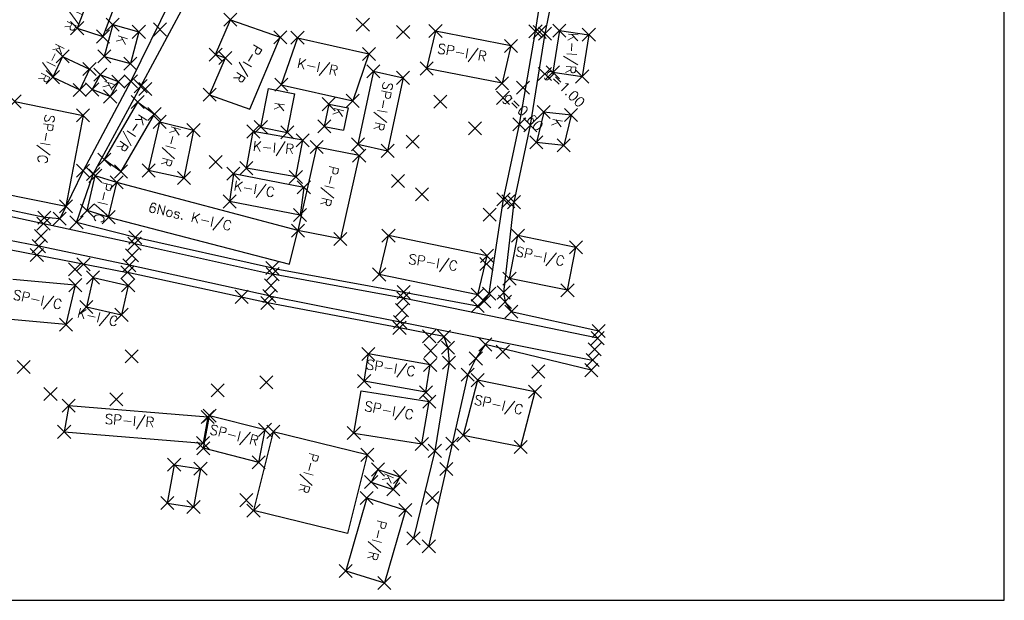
# Model space of a CAD drawing. Extents: x 957957 to 958254, y -2575422 to -2575199.
# Tile 2 of 3: x 958104 to 958254, y -2575422 to -2575333. Entities that reach past the tile are written whole.
import ezdxf

# ---------------------------------------------------------------- set-up
doc = ezdxf.new("R2010")
doc.units = 0
doc.header["$MEASUREMENT"] = 0
doc.header["$PDMODE"] = 3
doc.header["$PDSIZE"] = 1
doc.layers.get('0').update_dxf_attribs({"linetype": 'CONTINUOUS'})
for name, color, linetype in [('BACK', 7, 'CONTINUOUS'), ('BG', 50, 'CONTINUOUS'), ('EP', 240, 'CONTINUOUS'), ('K2', 7, 'CONTINUOUS'), ('KR', 40, 'CONTINUOUS'), ('KRC', 7, 'CONTINUOUS'), ('NS', 7, 'CONTINUOUS'), ('PR', 30, 'CONTINUOUS'), ('PRC', 7, 'CONTINUOUS'), ('S-3', 7, 'CONTINUOUS'), ('S-4', 7, 'CONTINUOUS'), ('SA', 210, 'CONTINUOUS'), ('SP', 120, 'CONTINUOUS'), ('SR', 6, 'CONTINUOUS'), ('STSN', 7, 'CONTINUOUS'), ('TEXT', 6, 'CONTINUOUS'), ('TH', 42, 'CONTINUOUS'), ('TP', 7, 'CONTINUOUS'), ('TR', 3, 'CONTINUOUS'), ('TW', 7, 'CONTINUOUS')]:
    doc.layers.add(name, color=color, linetype=linetype)
doc.styles.add('ROMANS', font='romans.shx', dxfattribs={"height": 1.5})

msp = doc.modelspace()

# ---------------------------------------------------------------- linework, layer by layer
for p, q in [((958254.2, -2575421.73), (958254.2, -2575198.61)), ((957957.33, -2575421.73), (958254.2, -2575421.73))]:
    msp.add_line(p, q)
at = {"layer": 'BACK'}
for p in [(958180.69, -2575343.4, 71.79), (958177.61, -2575383.75, 72.17)]:
    msp.add_point(p, dxfattribs=at)
at = {"layer": 'BG'}
for p, q in [((958133.75, -2575338.33, 72.45), (958136.01, -2575333, 72.02)), ((958136.01, -2575333, 72.02), (958143.63, -2575335.69, 72.2)), ((958138.98, -2575346.65, 73.08), (958143.63, -2575335.69, 72.2)), ((958133.75, -2575338.33, 72.45), (958135.24, -2575338.84, 72.5)), ((958132.83, -2575344.47, 72.36), (958135.24, -2575338.84, 72.5)), ((958132.83, -2575344.47, 72.36), (958138.98, -2575346.65, 72.51)), ((958149.18, -2575352.47, 72.76), (958146.32, -2575365.22, 73.76)), ((958155.67, -2575353.77, 72.26), (958149.18, -2575352.47, 72.76)), ((958155.67, -2575353.77, 72.26), (958152.8, -2575366.51, 73.27)), ((958114.13, -2575362.18, 72.39), (958115.38, -2575356.86, 71.98)), ((958118.65, -2575357.86, 72.1), (958115.38, -2575356.86, 71.98)), ((958117.4, -2575363.17, 72.5), (958118.65, -2575357.86, 72.1)), ((958117.4, -2575363.17, 72.5), (958114.13, -2575362.18, 72.39)), ((958152.8, -2575366.51, 73.27), (958146.32, -2575365.22, 73.76)), ((958142.55, -2575395.98, 71.98), (958139.54, -2575408.02, 71.81)), ((958156.92, -2575399.49, 71.64), (958142.55, -2575395.98, 71.98)), ((958156.92, -2575399.49, 71.64), (958153.9, -2575411.53, 71.48)), ((958127.42, -2575401, 71.68), (958126.36, -2575406.87, 71.82)), ((958127.42, -2575401, 71.68), (958131.44, -2575401.62, 71.66)), ((958131.44, -2575401.62, 71.66), (958130.38, -2575407.48, 71.79)), ((958156.83, -2575406.08, 71.77), (958153.62, -2575417.23, 71.81)), ((958156.83, -2575406.08, 71.77), (958162.73, -2575407.93, 71.81)), ((958126.36, -2575406.87, 71.82), (958130.38, -2575407.48, 71.79)), ((958153.9, -2575411.53, 71.48), (958139.54, -2575408.02, 71.81)), ((958162.73, -2575407.93, 71.81), (958159.53, -2575419.08, 71.85)), ((958153.62, -2575417.23, 71.81), (958159.53, -2575419.08, 71.85))]:
    msp.add_line(p, q, dxfattribs=at)
for p in [(958136.01, -2575333, 72.02), (958143.63, -2575335.69, 72.2), (958133.75, -2575338.33, 72.45), (958135.24, -2575338.84, 72.5), (958132.83, -2575344.47, 72.36), (958149.18, -2575352.47, 72.76), (958155.67, -2575353.77, 72.26), (958115.38, -2575356.86, 71.98), (958118.65, -2575357.86, 72.1), (958114.13, -2575362.18, 72.39), (958117.4, -2575363.17, 72.5), (958146.32, -2575365.22, 73.76), (958152.8, -2575366.51, 73.27), (958142.55, -2575395.98, 71.98), (958156.92, -2575399.49, 71.64), (958127.42, -2575401, 71.68), (958131.44, -2575401.62, 71.66), (958126.36, -2575406.87, 71.82), (958156.83, -2575406.08, 71.77), (958130.38, -2575407.48, 71.79), (958139.54, -2575408.02, 71.81), (958162.73, -2575407.93, 71.81), (958153.62, -2575417.23, 71.81), (958159.53, -2575419.08, 71.85)]:
    msp.add_point(p, dxfattribs=at)
at = {"layer": 'EP'}
msp.add_point((958166.36, -2575381.39, 72.47), dxfattribs=at)
at = {"layer": 'K2'}
msp.add_point((958137.74, -2575375.35, 72.42), dxfattribs=at)
at = {"layer": 'KR'}
for p, q in [((958182.61, -2575334.79, 71.82), (958185.63, -2575315.5, 71.93)), ((958187.83, -2575315.77, 71.87), (958184.05, -2575335.12, 71.81)), ((958126.85, -2575330.06, 71.86), (958120.8, -2575342.4, 71.93)), ((958122.32, -2575343.16, 71.97), (958128.89, -2575330.92, 71.87)), ((958180.14, -2575348.97, 71.63), (958182.61, -2575334.79, 71.82)), ((958184.05, -2575335.12, 71.81), (958181.8, -2575349.12, 71.77)), ((958120.8, -2575342.4, 71.93), (958113.51, -2575356.07, 72.14)), ((958115.05, -2575356.58, 72.18), (958122.32, -2575343.16, 71.97)), ((958177.72, -2575360.44, 71.52), (958180.14, -2575348.97, 71.63)), ((958181.8, -2575349.12, 71.77), (958179.32, -2575360.88, 71.42)), ((958113.51, -2575356.07, 72.14), (958109.94, -2575363.41, 72.34)), ((958112.5, -2575363.98, 72.41), (958115.05, -2575356.58, 72.18)), ((958175.53, -2575374.85, 72.04), (958177.72, -2575360.44, 71.52)), ((958179.32, -2575360.88, 71.42), (958177.74, -2575374.69, 71.99)), ((958173.76, -2575376.75, 72.24), (958174.76, -2575376.02, 72.09)), ((958174.76, -2575376.02, 72.09), (958175.53, -2575374.85, 72.04)), ((958177.74, -2575374.69, 71.99), (958177.96, -2575376.11, 72.07)), ((958177.96, -2575376.11, 72.07), (958178.9, -2575377.61, 72.15)), ((958168.62, -2575381.43, 72.31), (958169.23, -2575383.13, 72.19)), ((958169.23, -2575383.13, 72.19), (958169.41, -2575385.41, 72.19)), ((958174.94, -2575382.64, 72.18), (958173.5, -2575384.77, 72.15)), ((958173.5, -2575384.77, 72.15), (958172.26, -2575387.23, 72.19)), ((958169.41, -2575385.41, 72.19), (958167.23, -2575398.88, 71.93)), ((958172.26, -2575387.23, 72.19), (958169.89, -2575397.79, 71.95)), ((958169.89, -2575397.79, 71.95), (958169, -2575401.66, 71.9)), ((958167.23, -2575398.88, 71.93), (958163.97, -2575412.25, 71.92)), ((958166.31, -2575413.48, 71.89), (958169, -2575401.66, 71.9))]:
    msp.add_line(p, q, dxfattribs=at)
for p in [(958182.61, -2575334.79, 71.82), (958184.05, -2575335.12, 71.81), (958120.8, -2575342.4, 71.93), (958122.32, -2575343.16, 71.97), (958180.14, -2575348.97, 71.63), (958181.8, -2575349.12, 71.77), (958113.51, -2575356.07, 72.14), (958115.05, -2575356.58, 72.18), (958177.72, -2575360.44, 71.52), (958179.32, -2575360.88, 71.42), (958109.94, -2575363.41, 72.34), (958112.5, -2575363.98, 72.41), (958175.53, -2575374.85, 72.04), (958177.74, -2575374.69, 71.99), (958173.76, -2575376.75, 72.24), (958174.76, -2575376.02, 72.09), (958177.96, -2575376.11, 72.07), (958178.9, -2575377.61, 72.15), (958168.62, -2575381.43, 72.31), (958174.94, -2575382.64, 72.18), (958169.23, -2575383.13, 72.19), (958169.41, -2575385.41, 72.19), (958173.5, -2575384.77, 72.15), (958172.26, -2575387.23, 72.19), (958169.89, -2575397.79, 71.95), (958167.23, -2575398.88, 71.93), (958169, -2575401.66, 71.9), (958163.97, -2575412.25, 71.92), (958166.31, -2575413.48, 71.89)]:
    msp.add_point(p, dxfattribs=at)
at = {"layer": 'KRC'}
for p in [(958183.23, -2575334.86, 71.82), (958178.46, -2575360.76, 71.41), (958166.85, -2575406.08, 71.86)]:
    msp.add_point(p, dxfattribs=at)
at = {"layer": 'NS'}
for p in [(958156.24, -2575333.75, 72.08), (958162.4, -2575334.88, 72.01), (958123.03, -2575343.6, 72.04), (958168.06, -2575345.51, 71.78), (958173.35, -2575349.6, 71.86), (958133.76, -2575354.75, 72.48), (958161.6, -2575357.65, 72.05), (958165.28, -2575359.7, 71.99), (958175.59, -2575362.79, 72.16), (958120.93, -2575384.43, 71.84), (958104.44, -2575386.06, 72.02), (958141.48, -2575388.4, 71.84), (958108.53, -2575390.21, 71.95), (958134.07, -2575389.64, 71.8), (958118.59, -2575391.01, 71.83), (958138.46, -2575406.42, 71.49), (958138.46, -2575406.42, 71.49)]:
    msp.add_point(p, dxfattribs=at)
at = {"layer": 'PR'}
for p, q in [((958107.47, -2575364.18, 72.44), (958081.38, -2575358.49, 72.41)), ((958106.75, -2575367.6, 72.38), (958080.72, -2575362.61, 72.5)), ((958121.36, -2575367.22, 72.37), (958107.47, -2575364.18, 72.44)), ((958120.57, -2575370.53, 72.33), (958106.75, -2575367.6, 72.38)), ((958121.36, -2575367.22, 72.37), (958142.45, -2575371.89, 72.43)), ((958141.95, -2575375.22, 72.41), (958120.57, -2575370.53, 72.33)), ((958162.42, -2575375.56, 72.34), (958142.45, -2575371.89, 72.43)), ((958141.95, -2575375.22, 72.41), (958161.94, -2575379.18, 72.35)), ((958192.11, -2575381.67, 72.29), (958162.42, -2575375.56, 72.34)), ((958161.94, -2575379.18, 72.35), (958191.32, -2575385.01, 72.31))]:
    msp.add_line(p, q, dxfattribs=at)
for p in [(958107.47, -2575364.18, 72.44), (958106.75, -2575367.6, 72.38), (958121.36, -2575367.22, 72.37), (958120.57, -2575370.53, 72.33), (958142.45, -2575371.89, 72.43), (958141.95, -2575375.22, 72.41), (958162.42, -2575375.56, 72.34), (958161.94, -2575379.18, 72.35), (958192.11, -2575381.67, 72.29), (958191.32, -2575385.01, 72.31)]:
    msp.add_point(p, dxfattribs=at)
at = {"layer": 'PRC'}
for p in [(958107.09, -2575366.04, 72.46), (958120.97, -2575369, 72.37), (958142.2, -2575373.62, 72.37), (958162.2, -2575377.39, 72.34), (958191.66, -2575383.38, 72.3)]:
    msp.add_point(p, dxfattribs=at)
at = {"layer": 'S-3'}
msp.add_point((958180.69, -2575343.4, 71.79), dxfattribs=at)
at = {"layer": 'S-4'}
msp.add_point((958177.61, -2575383.75, 72.17), dxfattribs=at)
at = {"layer": 'SA'}
for p, q in [((958146.32, -2575365.22, 73.76), (958118.65, -2575357.86, 72.1)), ((958117.4, -2575363.17, 72.5), (958145.02, -2575370.38, 73.37)), ((958145.02, -2575370.38, 73.37), (958146.32, -2575365.22, 73.76))]:
    msp.add_line(p, q, dxfattribs=at)
at = {"layer": 'SP'}
for p, q in [((958167.34, -2575334.74, 71.91), (958165.98, -2575340.46, 71.92)), ((958178.85, -2575337, 71.75), (958167.34, -2575334.74, 71.91)), ((958178.85, -2575337, 71.75), (958177.49, -2575342.72, 71.75)), ((958157.84, -2575340.88, 71.91), (958155.49, -2575352.04, 71.53)), ((958157.84, -2575340.88, 71.91), (958162.37, -2575341.88, 71.83)), ((958177.49, -2575342.72, 71.75), (958165.98, -2575340.46, 71.92)), ((958162.37, -2575341.88, 71.83), (958160.02, -2575353.04, 71.44)), ((958103.07, -2575345.5, 71.77), (958113.5, -2575347.62, 71.67)), ((958113.5, -2575347.62, 71.67), (958110.89, -2575361.51, 72.35)), ((958155.49, -2575352.04, 71.53), (958160.02, -2575353.04, 71.44)), ((958100.47, -2575359.4, 72.45), (958110.89, -2575361.51, 72.35)), ((958158.73, -2575371.93, 72.33), (958160.16, -2575366, 72.23)), ((958175.21, -2575369.09, 72.34), (958160.16, -2575366, 72.23)), ((958178.64, -2575372.56, 72.21), (958179.93, -2575365.99, 71.63)), ((958188.78, -2575367.79, 72.05), (958179.93, -2575365.99, 71.63)), ((958187.5, -2575374.35, 72.62), (958188.78, -2575367.79, 72.05)), ((958173.78, -2575375.02, 72.45), (958175.21, -2575369.09, 72.34)), ((958112.32, -2575373.56, 71.93), (958102.78, -2575372.69, 71.72)), ((958173.78, -2575375.02, 72.45), (958158.73, -2575371.93, 72.33)), ((958187.5, -2575374.35, 72.62), (958178.64, -2575372.56, 72.21)), ((958112.32, -2575373.56, 71.93), (958110.89, -2575379.59, 72.19)), ((958110.89, -2575379.59, 72.19), (958101.36, -2575378.71, 71.98)), ((958156.44, -2575388.24, 71.98), (958157.09, -2575384.08, 72.25)), ((958166.52, -2575385.76, 72.64), (958157.09, -2575384.08, 72.25)), ((958165.88, -2575389.93, 72.38), (958166.52, -2575385.76, 72.64)), ((958165.88, -2575389.93, 72.38), (958156.44, -2575388.24, 71.98)), ((958173.76, -2575388.08, 72.47), (958171.57, -2575396.52, 72.4)), ((958182.52, -2575389.85, 72.42), (958173.76, -2575388.08, 72.47)), ((958154.86, -2575396.17, 72.16), (958156, -2575389.71, 72.21)), ((958156, -2575389.71, 72.21), (958166.38, -2575391.37, 72.16)), ((958182.52, -2575389.85, 72.42), (958180.33, -2575398.28, 72.35)), ((958111.32, -2575391.98, 71.97), (958110.62, -2575395.98, 71.94)), ((958111.32, -2575391.98, 71.97), (958132.54, -2575393.7, 71.86)), ((958165.24, -2575397.83, 72.11), (958166.38, -2575391.37, 72.16)), ((958132.54, -2575393.7, 71.86), (958131.84, -2575397.69, 71.83)), ((958131.88, -2575398.5, 71.77), (958132.84, -2575393.51, 71.81)), ((958141.3, -2575395.68, 71.75), (958132.84, -2575393.51, 71.81)), ((958110.62, -2575395.98, 71.94), (958131.84, -2575397.69, 71.83)), ((958140.34, -2575400.66, 71.71), (958141.3, -2575395.68, 71.75)), ((958154.86, -2575396.17, 72.16), (958165.24, -2575397.83, 72.11)), ((958180.33, -2575398.28, 72.35), (958171.57, -2575396.52, 72.4)), ((958140.34, -2575400.66, 71.71), (958131.88, -2575398.5, 71.77))]:
    msp.add_line(p, q, dxfattribs=at)
for p in [(958167.34, -2575334.74, 71.91), (958178.85, -2575337, 71.75), (958157.84, -2575340.88, 71.91), (958165.98, -2575340.46, 71.92), (958162.37, -2575341.88, 71.83), (958177.49, -2575342.72, 71.75), (958103.07, -2575345.5, 71.77), (958113.5, -2575347.62, 71.67), (958155.49, -2575352.04, 71.53), (958160.02, -2575353.04, 71.44), (958110.89, -2575361.51, 72.35), (958160.16, -2575366, 72.23), (958179.93, -2575365.99, 71.63), (958188.78, -2575367.79, 72.05), (958175.21, -2575369.09, 72.34), (958158.73, -2575371.93, 72.33), (958112.32, -2575373.56, 71.93), (958178.64, -2575372.56, 72.21), (958173.78, -2575375.02, 72.45), (958187.5, -2575374.35, 72.62), (958110.89, -2575379.59, 72.19), (958157.09, -2575384.08, 72.25), (958166.52, -2575385.76, 72.64), (958156.44, -2575388.24, 71.98), (958173.76, -2575388.08, 72.47), (958165.88, -2575389.93, 72.38), (958182.52, -2575389.85, 72.42), (958111.32, -2575391.98, 71.97), (958166.38, -2575391.37, 72.16), (958132.84, -2575393.51, 71.81), (958132.54, -2575393.7, 71.86), (958110.62, -2575395.98, 71.94), (958141.3, -2575395.68, 71.75), (958154.86, -2575396.17, 72.16), (958171.57, -2575396.52, 72.4), (958131.84, -2575397.69, 71.83), (958165.24, -2575397.83, 72.11), (958131.88, -2575398.5, 71.77), (958180.33, -2575398.28, 72.35), (958140.34, -2575400.66, 71.71)]:
    msp.add_point(p, dxfattribs=at)
at = {"layer": 'SR'}
for p, q in [((958107.6, -2575363.24, 72.43), (958081.51, -2575357.55, 72.4)), ((958080.54, -2575363.87, 72.56), (958106.45, -2575368.95, 72.31)), ((958109.94, -2575363.41, 72.34), (958107.6, -2575363.24, 72.43)), ((958121.49, -2575366.28, 72.36), (958112.5, -2575363.98, 72.41)), ((958142.42, -2575370.96, 72.49), (958121.49, -2575366.28, 72.36)), ((958106.45, -2575368.95, 72.31), (958120.3, -2575371.62, 72.3)), ((958142.42, -2575370.96, 72.49), (958162.48, -2575374.63, 72.33)), ((958141.67, -2575376.29, 72.39), (958120.3, -2575371.62, 72.3)), ((958162.48, -2575374.63, 72.33), (958173.76, -2575376.75, 72.24)), ((958161.83, -2575380.09, 72.38), (958141.67, -2575376.29, 72.39)), ((958178.9, -2575377.61, 72.15), (958192.26, -2575380.57, 72.32)), ((958168.62, -2575381.43, 72.31), (958161.83, -2575380.09, 72.38)), ((958191.13, -2575386.55, 72.28), (958174.94, -2575382.64, 72.18))]:
    msp.add_line(p, q, dxfattribs=at)
for p in [(958107.6, -2575363.24, 72.43), (958109.94, -2575363.41, 72.34), (958112.5, -2575363.98, 72.41), (958121.49, -2575366.28, 72.36), (958106.45, -2575368.95, 72.31), (958142.42, -2575370.96, 72.49), (958120.3, -2575371.62, 72.3), (958162.48, -2575374.63, 72.33), (958141.67, -2575376.29, 72.39), (958161.83, -2575380.09, 72.38), (958192.26, -2575380.57, 72.32), (958191.13, -2575386.55, 72.28)]:
    msp.add_point(p, dxfattribs=at)
at = {"layer": 'STSN'}
for p in [(958125.27, -2575334.49, 71.89), (958113.58, -2575370.39, 72.2)]:
    msp.add_point(p, dxfattribs=at)
at = {"layer": 'TH'}
for p, q in [((958114.01, -2575330.57, 71.76), (958112.6, -2575334.29, 71.84)), ((958117.95, -2575331.85, 71.77), (958116.55, -2575335.57, 71.85)), ((958118.04, -2575333.75, 71.9), (958116.75, -2575338.6, 71.86)), ((958118.04, -2575333.75, 71.9), (958122.03, -2575334.85, 71.92)), ((958112.6, -2575334.29, 71.84), (958116.55, -2575335.57, 71.85)), ((958122.03, -2575334.85, 71.92), (958120.74, -2575339.7, 71.88)), ((958186.26, -2575334.66, 71.85), (958185.25, -2575341.04, 71.93)), ((958186.26, -2575334.66, 71.85), (958190.75, -2575335.3, 71.76)), ((958190.75, -2575335.3, 71.76), (958189.74, -2575341.68, 71.84)), ((958146.26, -2575335.76, 72.02), (958143.78, -2575342.93, 72.02)), ((958146.26, -2575335.76, 72.02), (958157.16, -2575338.23, 71.99)), ((958157.16, -2575338.23, 71.99), (958154.69, -2575345.4, 71.99)), ((958110.39, -2575338.6, 71.81), (958108.89, -2575341.78, 71.84)), ((958110.39, -2575338.6, 71.81), (958114.49, -2575340.54, 71.76)), ((958116.75, -2575338.6, 71.86), (958120.74, -2575339.7, 71.88)), ((958114.49, -2575340.54, 71.76), (958113, -2575343.73, 71.79)), ((958116.14, -2575341.4, 71.89), (958114.9, -2575343.67, 71.91)), ((958118.9, -2575342.48, 71.96), (958116.14, -2575341.4, 71.89)), ((958185.25, -2575341.04, 71.93), (958189.74, -2575341.68, 71.84)), ((958108.89, -2575341.78, 71.84), (958113, -2575343.73, 71.79)), ((958118.9, -2575342.48, 71.96), (958117.65, -2575344.74, 71.98)), ((958143.78, -2575342.93, 72.02), (958154.69, -2575345.4, 71.99)), ((958117.65, -2575344.74, 71.98), (958114.9, -2575343.67, 71.91)), ((958140.65, -2575349.41, 72.09), (958141.82, -2575343.53, 72.09)), ((958141.82, -2575343.53, 72.09), (958145.87, -2575344.33, 72.08)), ((958144.69, -2575350.22, 72.08), (958145.87, -2575344.33, 72.08)), ((958116.76, -2575354.37, 72.2), (958121.86, -2575345.59, 72.08)), ((958121.86, -2575345.59, 72.08), (958124.42, -2575347.41, 72.04)), ((958151.02, -2575345.91, 72.11), (958150.35, -2575349.31, 71.81)), ((958151.02, -2575345.91, 72.11), (958153.97, -2575346.49, 72.11)), ((958119.31, -2575356.19, 72.16), (958124.42, -2575347.41, 72.04)), ((958153.97, -2575346.49, 72.11), (958153.3, -2575349.89, 71.81)), ((958183.86, -2575347.11, 71.89), (958182.74, -2575351.75, 71.95)), ((958188.03, -2575347.58, 71.87), (958183.86, -2575347.11, 71.89)), ((958123.51, -2575356.04, 72.35), (958125.22, -2575348.61, 72.11)), ((958125.22, -2575348.61, 72.11), (958130.37, -2575349.88, 71.9)), ((958188.03, -2575347.58, 71.87), (958186.91, -2575352.21, 71.94)), ((958130.37, -2575349.88, 71.9), (958128.91, -2575357.19, 72.66)), ((958138.45, -2575355.69, 72.52), (958139.5, -2575350.08, 72.31)), ((958147.05, -2575351.42, 71.83), (958139.5, -2575350.08, 72.31)), ((958140.65, -2575349.41, 72.09), (958144.69, -2575350.22, 72.08)), ((958150.35, -2575349.31, 71.81), (958153.3, -2575349.89, 71.81)), ((958146, -2575357.03, 72.04), (958147.05, -2575351.42, 71.83)), ((958186.91, -2575352.21, 71.94), (958182.74, -2575351.75, 71.95)), ((958116.76, -2575354.37, 72.2), (958119.31, -2575356.19, 72.16)), ((958128.91, -2575357.19, 72.66), (958123.51, -2575356.04, 72.35)), ((958146, -2575357.03, 72.04), (958138.45, -2575355.69, 72.52)), ((958136.47, -2575356.54, 72.34), (958135.89, -2575360.78, 72.48)), ((958147.23, -2575358.62, 72.18), (958136.47, -2575356.54, 72.34)), ((958147.23, -2575358.62, 72.18), (958146.65, -2575362.85, 72.33)), ((958146.65, -2575362.85, 72.33), (958135.89, -2575360.78, 72.48)), ((958115.03, -2575372.4, 72.23), (958114.01, -2575376.89, 71.55)), ((958115.03, -2575372.4, 72.23), (958120.39, -2575373.61, 72.34)), ((958120.39, -2575373.61, 72.34), (958119.38, -2575378.1, 71.67)), ((958114.01, -2575376.89, 71.55), (958119.38, -2575378.1, 71.67)), ((958158.54, -2575401.74, 71.91), (958157.51, -2575403.65, 71.88)), ((958158.54, -2575401.74, 71.91), (958161.91, -2575402.86, 71.71)), ((958161.91, -2575402.86, 71.71), (958160.88, -2575404.77, 71.68)), ((958157.51, -2575403.65, 71.88), (958160.88, -2575404.77, 71.68))]:
    msp.add_line(p, q, dxfattribs=at)
for p in [(958112.6, -2575334.29, 71.84), (958118.04, -2575333.75, 71.9), (958122.03, -2575334.85, 71.92), (958186.26, -2575334.66, 71.85), (958116.55, -2575335.57, 71.85), (958146.26, -2575335.76, 72.02), (958190.75, -2575335.3, 71.76), (958110.39, -2575338.6, 71.81), (958116.75, -2575338.6, 71.86), (958157.16, -2575338.23, 71.99), (958114.49, -2575340.54, 71.76), (958120.74, -2575339.7, 71.88), (958108.89, -2575341.78, 71.84), (958116.14, -2575341.4, 71.89), (958185.25, -2575341.04, 71.93), (958189.74, -2575341.68, 71.84), (958113, -2575343.73, 71.79), (958114.9, -2575343.67, 71.91), (958118.9, -2575342.48, 71.96), (958143.78, -2575342.93, 72.02), (958117.65, -2575344.74, 71.98), (958154.69, -2575345.4, 71.99), (958121.86, -2575345.59, 72.08), (958151.02, -2575345.91, 72.11), (958124.42, -2575347.41, 72.04), (958183.86, -2575347.11, 71.89), (958188.03, -2575347.58, 71.87), (958125.22, -2575348.61, 72.11), (958130.37, -2575349.88, 71.9), (958140.65, -2575349.41, 72.09), (958150.35, -2575349.31, 71.81), (958139.5, -2575350.08, 72.31), (958144.69, -2575350.22, 72.08), (958147.05, -2575351.42, 71.83), (958182.74, -2575351.75, 71.95), (958186.91, -2575352.21, 71.94), (958116.76, -2575354.37, 72.2), (958138.45, -2575355.69, 72.52), (958119.31, -2575356.19, 72.16), (958123.51, -2575356.04, 72.35), (958128.91, -2575357.19, 72.66), (958136.47, -2575356.54, 72.34), (958146, -2575357.03, 72.04), (958147.23, -2575358.62, 72.18), (958135.89, -2575360.78, 72.48), (958146.65, -2575362.85, 72.33), (958115.03, -2575372.4, 72.23), (958120.39, -2575373.61, 72.34), (958114.01, -2575376.89, 71.55), (958119.38, -2575378.1, 71.67), (958158.54, -2575401.74, 71.91), (958157.51, -2575403.65, 71.88), (958161.91, -2575402.86, 71.71), (958160.88, -2575404.77, 71.68)]:
    msp.add_point(p, dxfattribs=at)
at = {"layer": 'TP'}
for p in [(958175.12, -2575370.35, 72.42), (958112.28, -2575371.16, 72.17), (958166.61, -2575383.6, 72.45), (958183.04, -2575386.76, 72.03)]:
    msp.add_point(p, dxfattribs=at)
at = {"layer": 'TR'}
for p in [(958184.03, -2575341.31, 71.89), (958177.66, -2575344.94, 71.79)]:
    msp.add_point(p, dxfattribs=at)
at = {"layer": 'TW'}
msp.add_point((958163.85, -2575351.65, 71.59), dxfattribs=at)

# ---------------------------------------------------------------- texts
at = {"layer": 'TEXT', "style": 'ROMANS'}
for s, rotation, p in [('K-I/R', 243.7651, (958113.4, -2575328.6)), ('K', 250.69, (958118.96, -2575335.2)), ('K-I/R', 265.7667, (958187.65, -2575334.96)), ('K-I/R', 243.7651, (958109.4, -2575336.49)), ('P-I/R', 238.8615, (958139.66, -2575336.63)), ('SP-I/R', 350.4264, (958167.54, -2575338.11)), ('K-I/R', 348.3413, (958146.1, -2575340.31)), ('K', 250.69, (958116.91, -2575342.18)), ('SP-I/R', 258.302, (958159.41, -2575342.38)), ('K', 260.9671, (958142.85, -2575345.54)), ('K-I/R', 235.1552, (958122.14, -2575347.3)), ('K', 257.2049, (958151.92, -2575346.32)), ('SP-I/C', 260.5445, (958107.74, -2575347.37)), ('K', 259.5998, (958185.28, -2575347.98)), ('K-I/R', 254.7956, (958127.02, -2575349.13)), ('K-I/R', 355.4227, (958139.4, -2575353.03)), ('P-I/R', 257.3287, (958151.13, -2575355.2)), ('P-I/C', 256.8368, (958116.52, -2575357.7)), ('K-I/C', 350.0989, (958136.44, -2575359.05)), ('6Nos. K-I/C', 347.018, (958123.35, -2575362.34)), ('SP-I/C', 347.8966, (958179.46, -2575369.09)), ('SP-I/C', 351.3781, (958163.1, -2575370.27)), ('SP-I/C', 348.0415, (958102.69, -2575375.71)), ('K-I/C', 346.9115, (958112.51, -2575378.47)), ('SP-I/C', 351.3781, (958156.63, -2575386.39)), ('SP-I/C', 347.86, (958173.12, -2575391.77)), ('SP-I/C', 349.3225, (958156.37, -2575392.74)), ('SP-I/R', 355.9688, (958116.78, -2575394.74)), ('SP-I/R', 346.0824, (958132.72, -2575396.29)), ('P-I/R', 254.2151, (958148.1, -2575399.04)), ('K', 247.7087, (958159.63, -2575402.18)), ('P-I/R', 255.334, (958158.48, -2575409.32))]:
    msp.add_text(s, height=1.5, rotation=rotation, dxfattribs=at).set_placement(p)
at = {"layer": 'TR', "style": 'ROMANS'}
for s, p in [('g=1.00', (958184.03, -2575341.31, 71.89)), ('g=0.60', (958177.66, -2575344.94, 71.79))]:
    msp.add_text(s, height=1.5, rotation=315, dxfattribs=at).set_placement(p)

doc.saveas('drawing.dxf')
